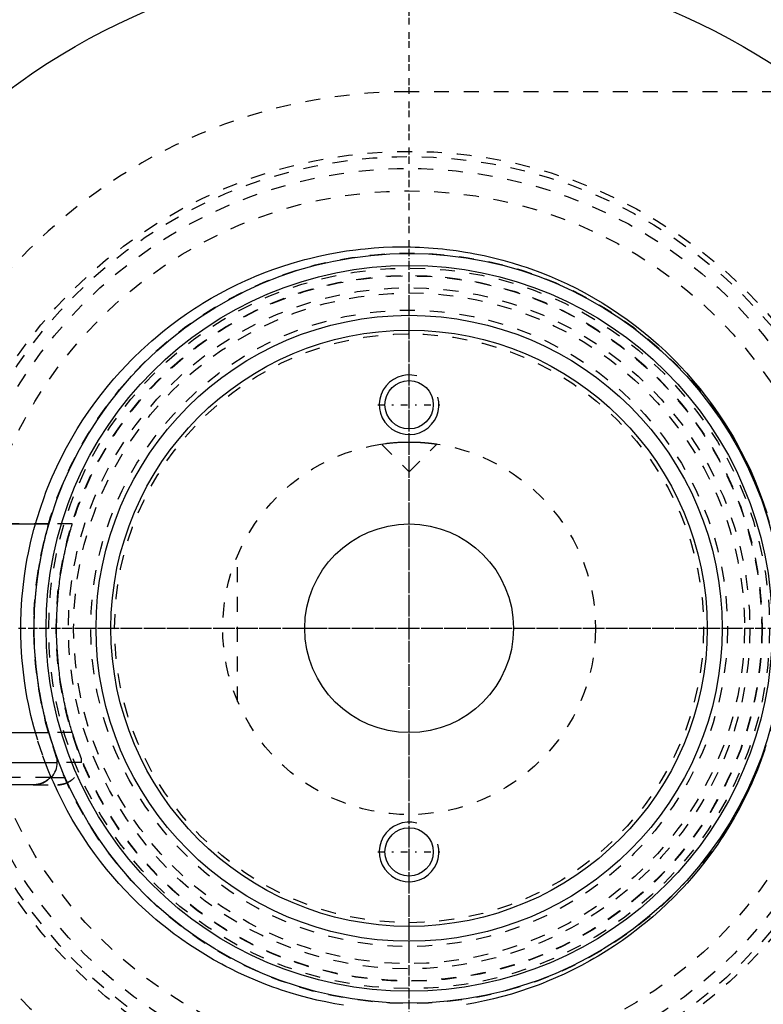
# Model space of a CAD drawing. Extents: x -906 to 186, y -120 to 120.
# Tile 3 of 12: x -876 to -826, y -25 to 41. Entities that reach past the tile are written whole.
import ezdxf

# ---------------------------------------------------------------- set-up
doc = ezdxf.new("R2010")
doc.units = 0
doc.linetypes.add('CENTER', pattern=[1.5, 0.45, -0.5, 0.05, -0.5])
doc.linetypes.add('DASHED', pattern=[2, 1, -1])
for name, color, linetype in [('AM_0', 7, 'CONTINUOUS'), ('AM_10', 7, 'CONTINUOUS'), ('AM_3', 7, 'DASHED'), ('AM_7', 7, 'CENTER')]:
    doc.layers.add(name, color=color, linetype=linetype)

msp = doc.modelspace()

# ---------------------------------------------------------------- linework, layer by layer
at = {"layer": 'AM_0', "color": 7, "linetype": 'CONTINUOUS'}
for p, q in [((-883.65, 7), (-874.156, 7)), ((-884.1, -7), (-874.156, -7)), ((-884.1, -9), (-873.6, -9)), ((-873.6, -9), (-873.6, -8.693)), ((-875.172, -10.5), (-882.528, -10.5)), ((-874.066, -10), (-873.982, -10))]:
    msp.add_line(p, q, dxfattribs=at)
for points in [[(-875.21, -10.5, 0), (-875.176, -10.5, 0), (-875.106, -10.497, 0), (-875.034, -10.49, 0), (-874.998, -10.486, 0), (-874.962, -10.48, 0), (-874.889, -10.467, 0), (-874.818, -10.451, 0), (-874.748, -10.431, 0), (-874.681, -10.409, 0), (-874.616, -10.384, 0), (-874.585, -10.371, 0), (-874.553, -10.357, 0), (-874.489, -10.325, 0), (-874.426, -10.29, 0), (-874.363, -10.252, 0), (-874.303, -10.211, 0), (-874.244, -10.167, 0), (-874.216, -10.144, 0), (-874.189, -10.121, 0), (-874.138, -10.074, 0), (-874.09, -10.026, 0), (-874.066, -10, 0)], [(-874.066, -10, 0), (-874.083, -10.018, 0), (-874.117, -10.054, 0), (-874.153, -10.088, 0), (-874.171, -10.105, 0), (-874.19, -10.122, 0), (-874.229, -10.155, 0), (-874.27, -10.187, 0), (-874.313, -10.218, 0), (-874.357, -10.248, 0), (-874.401, -10.276, 0), (-874.424, -10.289, 0), (-874.447, -10.302, 0), (-874.492, -10.327, 0), (-874.538, -10.35, 0), (-874.584, -10.37, 0), (-874.629, -10.389, 0), (-874.675, -10.407, 0), (-874.699, -10.415, 0), (-874.723, -10.423, 0), (-874.773, -10.438, 0), (-874.823, -10.452, 0), (-874.849, -10.458, 0)]]:
    msp.add_polyline3d(points, dxfattribs=at)
for centre, radius in [((-850, 0), 45), ((-850, 0), 25.15), ((-850, 0), 24.35), ((-850, 0), 21), ((-850, 0), 20), ((-850, 15), 1.621), ((-850, 0), 7), ((-850, -15), 1.621)]:
    msp.add_circle(centre, radius, dxfattribs=at)
for centre, radius, start, end in [((-850, 0), 55.5, 97.25319, 160.91684), ((-875.1, -9), 1.5, 318.18969, 0), ((-850, 0), 55.5, 199.08316, 262.74681)]:
    msp.add_arc(centre, radius, start, end, dxfattribs=at)
at = {"layer": 'AM_10', "color": 7, "linetype": 'CONTINUOUS'}
for centre in [(-850, 15), (-850, -15)]:
    msp.add_arc(centre, 2, 75, 15, dxfattribs=at)
at = {"layer": 'AM_3', "color": 6, "linetype": 'DASHED'}
for p, q in [((-751.327, 36), (-850, 36)), ((-851.861, 12.361), (-851.587, 12.399)), ((-851.861, 12.361), (-850, 10.5)), ((-850.462, 12.491), (-850.277, 12.497)), ((-850.277, 12.497), (-850, 12.5)), ((-850, 10.5), (-848.139, 12.361)), ((-874.156, 7), (-883.65, 7)), ((-872.59, 7), (-874.156, 7)), ((-861.5, -4.899), (-861.5, 4.899)), ((-872.59, -7), (-874.156, -7)), ((-871.975, -9), (-873.6, -9)), ((-871.975, -9), (-871.975, -8.742)), ((-874.066, -10), (-883.634, -10)), ((-875.21, -10.5), (-875.172, -10.5)), ((-875.21, -10.5), (-873.543, -10.5)), ((-874.066, -10), (-872.357, -10))]:
    msp.add_line(p, q, dxfattribs=at)
for points in [[(-875.063, 7.001, 0), (-874.958, 7.36, 0), (-874.733, 8.072, 0), (-874.488, 8.776, 0), (-874.358, 9.124, 0), (-874.223, 9.469, 0), (-873.939, 10.152, 0), (-873.637, 10.824, 0), (-873.318, 11.483, 0), (-872.981, 12.129, 0), (-872.629, 12.761, 0), (-872.448, 13.072, 0), (-872.262, 13.378, 0), (-871.881, 13.98, 0), (-871.488, 14.566, 0), (-871.082, 15.134, 0), (-870.666, 15.686, 0), (-870.24, 16.219, 0), (-870.024, 16.479, 0), (-869.807, 16.734, 0), (-869.366, 17.23, 0), (-868.92, 17.708, 0), (-868.692, 17.942, 0), (-868.462, 18.173, 0), (-867.992, 18.627, 0), (-867.51, 19.07, 0), (-867.264, 19.286, 0), (-867.016, 19.5, 0), (-866.511, 19.918, 0), (-865.995, 20.323, 0), (-865.468, 20.715, 0), (-864.932, 21.094, 0), (-864.386, 21.458, 0), (-864.11, 21.635, 0), (-863.832, 21.808, 0), (-863.269, 22.144, 0), (-862.698, 22.465, 0), (-862.12, 22.771, 0), (-861.535, 23.061, 0), (-860.944, 23.336, 0), (-860.647, 23.468, 0), (-860.348, 23.596, 0), (-859.746, 23.839, 0), (-859.14, 24.067, 0), (-858.529, 24.279, 0), (-857.916, 24.475, 0), (-857.299, 24.655, 0), (-856.99, 24.739, 0), (-856.68, 24.819, 0), (-856.06, 24.967, 0), (-855.438, 25.099, 0), (-854.816, 25.215, 0), (-854.195, 25.315, 0), (-853.574, 25.4, 0), (-853.264, 25.436, 0), (-852.955, 25.469, 0), (-852.338, 25.523, 0), (-851.724, 25.561, 0), (-851.114, 25.585, 0), (-850.507, 25.594, 0), (-849.906, 25.589, 0), (-849.605, 25.581, 0), (-849.302, 25.57, 0), (-848.693, 25.536, 0), (-848.08, 25.487, 0), (-847.771, 25.456, 0), (-847.462, 25.422, 0), (-846.842, 25.343, 0), (-846.218, 25.247, 0), (-845.906, 25.193, 0), (-845.593, 25.135, 0), (-844.967, 25.007, 0), (-844.341, 24.862, 0), (-843.715, 24.701, 0), (-843.09, 24.523, 0), (-842.467, 24.328, 0), (-842.157, 24.224, 0), (-841.847, 24.117, 0), (-841.23, 23.888, 0), (-840.616, 23.644, 0), (-840.007, 23.382, 0), (-839.404, 23.104, 0), (-838.806, 22.81, 0), (-838.509, 22.656, 0), (-838.214, 22.499, 0), (-837.63, 22.172, 0), (-837.053, 21.83, 0), (-836.484, 21.472, 0), (-835.925, 21.099, 0), (-835.375, 20.711, 0), (-835.104, 20.511, 0), (-834.835, 20.308, 0), (-834.306, 19.891, 0), (-833.788, 19.461, 0), (-833.282, 19.017, 0), (-832.788, 18.561, 0), (-832.307, 18.092, 0), (-832.071, 17.854, 0), (-831.839, 17.612, 0), (-831.385, 17.121, 0), (-830.939, 16.613, 0), (-830.5, 16.085, 0), (-830.07, 15.538, 0), (-829.65, 14.973, 0), (-829.444, 14.683, 0), (-829.242, 14.39, 0), (-828.845, 13.789, 0), (-828.463, 13.172, 0), (-828.277, 12.858, 0), (-828.095, 12.54, 0), (-827.743, 11.892, 0), (-827.408, 11.231, 0), (-827.247, 10.895, 0), (-827.09, 10.557, 0), (-826.791, 9.87, 0), (-826.512, 9.173, 0), (-826.252, 8.466, 0), (-826.012, 7.749, 0)], [(-851.587, 12.399, 0), (-851.567, 12.401, 0), (-851.523, 12.407, 0), (-851.477, 12.412, 0), (-851.453, 12.415, 0), (-851.428, 12.418, 0), (-851.378, 12.424, 0), (-851.326, 12.429, 0), (-851.271, 12.435, 0), (-851.213, 12.441, 0), (-851.151, 12.447, 0), (-851.12, 12.45, 0), (-851.088, 12.453, 0), (-851.021, 12.458, 0), (-850.953, 12.464, 0), (-850.882, 12.469, 0), (-850.809, 12.474, 0), (-850.734, 12.478, 0), (-850.696, 12.481, 0), (-850.658, 12.483, 0), (-850.58, 12.487, 0), (-850.501, 12.49, 0), (-850.462, 12.491, 0)], [(-850, 12.5, 0), (-849.986, 12.5, 0), (-849.959, 12.5, 0), (-849.932, 12.5, 0), (-849.919, 12.5, 0), (-849.905, 12.5, 0), (-849.878, 12.499, 0), (-849.85, 12.499, 0), (-849.823, 12.499, 0), (-849.795, 12.498, 0), (-849.768, 12.498, 0), (-849.754, 12.498, 0), (-849.74, 12.497, 0), (-849.713, 12.497, 0), (-849.685, 12.496, 0), (-849.658, 12.495, 0), (-849.63, 12.495, 0), (-849.603, 12.494, 0), (-849.589, 12.493, 0), (-849.576, 12.493, 0), (-849.548, 12.492, 0), (-849.521, 12.491, 0), (-849.507, 12.49, 0), (-849.494, 12.49, 0), (-849.467, 12.489, 0), (-849.44, 12.487, 0), (-849.427, 12.487, 0), (-849.413, 12.486, 0), (-849.387, 12.485, 0), (-849.36, 12.484, 0), (-849.334, 12.482, 0), (-849.307, 12.481, 0), (-849.281, 12.479, 0), (-849.269, 12.479, 0), (-849.256, 12.478, 0), (-849.23, 12.476, 0), (-849.205, 12.475, 0), (-849.179, 12.473, 0), (-849.154, 12.471, 0), (-849.129, 12.47, 0), (-849.117, 12.469, 0), (-849.105, 12.468, 0), (-849.081, 12.466, 0), (-849.056, 12.464, 0), (-849.033, 12.463, 0), (-849.009, 12.461, 0), (-848.986, 12.459, 0), (-848.974, 12.458, 0), (-848.963, 12.457, 0), (-848.94, 12.455, 0), (-848.918, 12.453, 0), (-848.895, 12.451, 0), (-848.874, 12.449, 0), (-848.852, 12.447, 0), (-848.842, 12.446, 0), (-848.831, 12.445, 0), (-848.81, 12.443, 0), (-848.79, 12.441, 0), (-848.769, 12.439, 0), (-848.75, 12.437, 0), (-848.73, 12.435, 0), (-848.72, 12.434, 0), (-848.711, 12.433, 0), (-848.692, 12.431, 0), (-848.674, 12.429, 0), (-848.665, 12.428, 0), (-848.656, 12.427, 0), (-848.638, 12.426, 0), (-848.62, 12.424, 0), (-848.611, 12.423, 0), (-848.603, 12.422, 0), (-848.586, 12.42, 0), (-848.569, 12.418, 0), (-848.552, 12.416, 0), (-848.535, 12.414, 0), (-848.519, 12.412, 0), (-848.511, 12.411, 0), (-848.503, 12.41, 0), (-848.488, 12.408, 0), (-848.472, 12.406, 0), (-848.457, 12.404, 0), (-848.442, 12.403, 0), (-848.428, 12.401, 0), (-848.421, 12.4, 0), (-848.414, 12.399, 0), (-848.4, 12.397, 0), (-848.386, 12.395, 0), (-848.373, 12.394, 0), (-848.36, 12.392, 0), (-848.347, 12.39, 0), (-848.341, 12.389, 0), (-848.335, 12.389, 0), (-848.323, 12.387, 0), (-848.312, 12.385, 0), (-848.3, 12.384, 0), (-848.29, 12.382, 0), (-848.279, 12.381, 0), (-848.274, 12.38, 0), (-848.269, 12.38, 0), (-848.259, 12.378, 0), (-848.25, 12.377, 0), (-848.241, 12.376, 0), (-848.232, 12.374, 0), (-848.224, 12.373, 0), (-848.22, 12.373, 0), (-848.216, 12.372, 0), (-848.209, 12.371, 0), (-848.202, 12.37, 0), (-848.198, 12.369, 0), (-848.195, 12.369, 0), (-848.189, 12.368, 0), (-848.183, 12.367, 0), (-848.18, 12.367, 0), (-848.177, 12.366, 0), (-848.172, 12.366, 0), (-848.167, 12.365, 0), (-848.163, 12.364, 0), (-848.159, 12.364, 0), (-848.155, 12.363, 0), (-848.154, 12.363, 0), (-848.152, 12.363, 0), (-848.149, 12.362, 0), (-848.147, 12.362, 0), (-848.145, 12.362, 0), (-848.143, 12.361, 0), (-848.141, 12.361, 0), (-848.141, 12.361, 0), (-848.14, 12.361, 0), (-848.14, 12.361, 0), (-848.139, 12.361, 0), (-848.139, 12.361, 0)], [(-875.063, -7.001, 0), (-875.169, -6.619, 0), (-875.362, -5.85, 0), (-875.532, -5.075, 0), (-875.607, -4.686, 0), (-875.677, -4.296, 0), (-875.798, -3.514, 0), (-875.894, -2.731, 0), (-875.966, -1.947, 0), (-876.014, -1.166, 0), (-876.038, -0.387, 0), (-876.041, 0, 0), (-876.038, 0.387, 0), (-876.014, 1.166, 0), (-875.966, 1.947, 0), (-875.894, 2.731, 0), (-875.798, 3.514, 0), (-875.677, 4.296, 0), (-875.607, 4.686, 0), (-875.532, 5.075, 0), (-875.362, 5.85, 0), (-875.169, 6.619, 0), (-875.063, 7.001, 0)], [(-874.156, -7, 0), (-874.169, -6.957, 0), (-874.195, -6.866, 0), (-874.221, -6.772, 0), (-874.234, -6.724, 0), (-874.248, -6.676, 0), (-874.275, -6.576, 0), (-874.303, -6.474, 0), (-874.33, -6.369, 0), (-874.358, -6.261, 0), (-874.386, -6.152, 0), (-874.4, -6.096, 0), (-874.414, -6.04, 0), (-874.442, -5.926, 0), (-874.47, -5.81, 0), (-874.497, -5.692, 0), (-874.525, -5.573, 0), (-874.552, -5.452, 0), (-874.565, -5.391, 0), (-874.579, -5.329, 0), (-874.606, -5.205, 0), (-874.632, -5.079, 0), (-874.645, -5.015, 0), (-874.658, -4.951, 0), (-874.683, -4.823, 0), (-874.708, -4.693, 0), (-874.721, -4.627, 0), (-874.733, -4.561, 0), (-874.757, -4.429, 0), (-874.781, -4.295, 0), (-874.803, -4.16, 0), (-874.826, -4.025, 0), (-874.848, -3.888, 0), (-874.858, -3.819, 0), (-874.869, -3.75, 0), (-874.889, -3.611, 0), (-874.909, -3.472, 0), (-874.973, -2.979, 0), (-875.06, -2.123, 0), (-875.118, -1.263, 0), (-875.147, -0.415, 0), (-875.15, 0, 0), (-875.147, 0.415, 0), (-875.118, 1.263, 0), (-875.06, 2.123, 0), (-874.973, 2.979, 0), (-874.909, 3.472, 0), (-874.889, 3.611, 0), (-874.869, 3.75, 0), (-874.858, 3.819, 0), (-874.848, 3.888, 0), (-874.826, 4.025, 0), (-874.803, 4.16, 0), (-874.781, 4.295, 0), (-874.757, 4.429, 0), (-874.733, 4.561, 0), (-874.721, 4.627, 0), (-874.708, 4.693, 0), (-874.683, 4.823, 0), (-874.658, 4.951, 0), (-874.645, 5.015, 0), (-874.632, 5.079, 0), (-874.606, 5.205, 0), (-874.579, 5.329, 0), (-874.565, 5.391, 0), (-874.552, 5.452, 0), (-874.525, 5.573, 0), (-874.497, 5.692, 0), (-874.47, 5.81, 0), (-874.442, 5.926, 0), (-874.414, 6.04, 0), (-874.4, 6.096, 0), (-874.386, 6.152, 0), (-874.358, 6.261, 0), (-874.33, 6.369, 0), (-874.303, 6.474, 0), (-874.275, 6.576, 0), (-874.248, 6.676, 0), (-874.234, 6.724, 0), (-874.221, 6.772, 0), (-874.195, 6.866, 0), (-874.169, 6.957, 0), (-874.156, 7, 0)], [(-872.59, -7, 0), (-872.592, -6.995, 0), (-872.595, -6.985, 0), (-872.598, -6.975, 0), (-872.6, -6.97, 0), (-872.601, -6.965, 0), (-872.605, -6.954, 0), (-872.608, -6.943, 0), (-872.612, -6.931, 0), (-872.615, -6.92, 0), (-872.619, -6.908, 0), (-872.621, -6.902, 0), (-872.622, -6.895, 0), (-872.626, -6.883, 0), (-872.63, -6.87, 0), (-872.644, -6.824, 0), (-872.657, -6.782, 0), (-872.67, -6.738, 0), (-872.697, -6.646, 0), (-872.725, -6.55, 0), (-872.753, -6.452, 0), (-872.782, -6.35, 0), (-872.811, -6.245, 0), (-872.825, -6.192, 0), (-872.84, -6.138, 0), (-872.869, -6.027, 0), (-872.899, -5.914, 0), (-872.928, -5.799, 0), (-872.957, -5.682, 0), (-872.987, -5.562, 0), (-873.001, -5.502, 0), (-873.016, -5.441, 0), (-873.044, -5.317, 0), (-873.073, -5.192, 0), (-873.087, -5.129, 0), (-873.101, -5.065, 0), (-873.129, -4.936, 0), (-873.157, -4.806, 0), (-873.17, -4.74, 0), (-873.184, -4.674, 0), (-873.21, -4.54, 0), (-873.236, -4.405, 0), (-873.261, -4.269, 0), (-873.286, -4.132, 0), (-873.31, -3.993, 0), (-873.322, -3.923, 0), (-873.334, -3.853, 0), (-873.357, -3.712, 0), (-873.379, -3.57, 0), (-873.4, -3.428, 0), (-873.421, -3.284, 0), (-873.441, -3.139, 0), (-873.45, -3.067, 0), (-873.46, -2.994, 0), (-873.478, -2.849, 0), (-873.495, -2.702, 0), (-873.549, -2.188, 0), (-873.614, -1.303, 0), (-873.646, -0.428, 0), (-873.65, 0, 0), (-873.646, 0.428, 0), (-873.614, 1.303, 0), (-873.549, 2.188, 0), (-873.495, 2.702, 0), (-873.478, 2.849, 0), (-873.46, 2.994, 0), (-873.45, 3.067, 0), (-873.441, 3.139, 0), (-873.421, 3.284, 0), (-873.4, 3.428, 0), (-873.379, 3.57, 0), (-873.357, 3.712, 0), (-873.334, 3.853, 0), (-873.322, 3.923, 0), (-873.31, 3.993, 0), (-873.286, 4.132, 0), (-873.261, 4.269, 0), (-873.236, 4.405, 0), (-873.21, 4.54, 0), (-873.184, 4.674, 0), (-873.17, 4.74, 0), (-873.157, 4.806, 0), (-873.129, 4.936, 0), (-873.101, 5.065, 0), (-873.087, 5.129, 0), (-873.073, 5.192, 0), (-873.044, 5.317, 0), (-873.016, 5.441, 0), (-873.001, 5.502, 0), (-872.987, 5.562, 0), (-872.957, 5.682, 0), (-872.928, 5.799, 0), (-872.899, 5.914, 0), (-872.869, 6.027, 0), (-872.84, 6.138, 0), (-872.825, 6.192, 0), (-872.811, 6.245, 0), (-872.782, 6.35, 0), (-872.753, 6.452, 0), (-872.725, 6.55, 0), (-872.697, 6.646, 0), (-872.67, 6.738, 0), (-872.657, 6.782, 0), (-872.644, 6.824, 0), (-872.63, 6.87, 0), (-872.626, 6.883, 0), (-872.622, 6.895, 0), (-872.621, 6.902, 0), (-872.619, 6.908, 0), (-872.615, 6.92, 0), (-872.612, 6.931, 0), (-872.608, 6.943, 0), (-872.605, 6.954, 0), (-872.601, 6.965, 0), (-872.6, 6.97, 0), (-872.598, 6.975, 0), (-872.595, 6.985, 0), (-872.592, 6.995, 0), (-872.59, 7, 0)], [(-874.003, -10.003, 0), (-874.204, -9.516, 0), (-874.578, -8.524, 0), (-874.912, -7.513, 0), (-875.063, -7.001, 0)], [(-873.6, -8.693, 0), (-873.6, -8.693, 0), (-873.6, -8.692, 0), (-873.6, -8.691, 0), (-873.601, -8.691, 0), (-873.601, -8.69, 0), (-873.601, -8.689, 0), (-873.602, -8.687, 0), (-873.603, -8.684, 0), (-873.604, -8.681, 0), (-873.605, -8.678, 0), (-873.606, -8.676, 0), (-873.607, -8.675, 0), (-873.608, -8.671, 0), (-873.61, -8.666, 0), (-873.612, -8.661, 0), (-873.614, -8.656, 0), (-873.616, -8.65, 0), (-873.617, -8.647, 0), (-873.618, -8.644, 0), (-873.62, -8.637, 0), (-873.623, -8.63, 0), (-873.624, -8.627, 0), (-873.626, -8.623, 0), (-873.628, -8.615, 0), (-873.631, -8.607, 0), (-873.633, -8.603, 0), (-873.635, -8.598, 0), (-873.638, -8.589, 0), (-873.641, -8.58, 0), (-873.645, -8.57, 0), (-873.648, -8.56, 0), (-873.652, -8.55, 0), (-873.654, -8.545, 0), (-873.656, -8.539, 0), (-873.66, -8.528, 0), (-873.664, -8.517, 0), (-873.668, -8.505, 0), (-873.673, -8.493, 0), (-873.677, -8.48, 0), (-873.679, -8.474, 0), (-873.682, -8.468, 0), (-873.686, -8.455, 0), (-873.691, -8.441, 0), (-873.708, -8.393, 0), (-873.74, -8.304, 0), (-873.772, -8.21, 0), (-873.789, -8.16, 0), (-873.807, -8.108, 0), (-873.844, -8, 0), (-873.882, -7.884, 0), (-873.923, -7.761, 0), (-873.964, -7.633, 0), (-874.006, -7.499, 0), (-874.027, -7.431, 0), (-874.049, -7.361, 0), (-874.092, -7.219, 0), (-874.135, -7.074, 0), (-874.156, -7, 0)], [(-871.975, -8.742, 0), (-871.975, -8.742, 0), (-871.975, -8.742, 0), (-871.975, -8.741, 0), (-871.976, -8.74, 0), (-871.976, -8.74, 0), (-871.977, -8.738, 0), (-871.977, -8.736, 0), (-871.978, -8.734, 0), (-871.979, -8.731, 0), (-871.981, -8.728, 0), (-871.981, -8.726, 0), (-871.982, -8.724, 0), (-871.984, -8.72, 0), (-871.986, -8.715, 0), (-871.988, -8.71, 0), (-871.99, -8.705, 0), (-871.992, -8.699, 0), (-871.993, -8.696, 0), (-871.994, -8.693, 0), (-871.997, -8.686, 0), (-872, -8.679, 0), (-872.001, -8.676, 0), (-872.003, -8.672, 0), (-872.006, -8.664, 0), (-872.009, -8.656, 0), (-872.011, -8.652, 0), (-872.012, -8.647, 0), (-872.016, -8.638, 0), (-872.02, -8.629, 0), (-872.024, -8.619, 0), (-872.027, -8.609, 0), (-872.032, -8.598, 0), (-872.034, -8.593, 0), (-872.036, -8.587, 0), (-872.04, -8.576, 0), (-872.045, -8.565, 0), (-872.049, -8.553, 0), (-872.054, -8.54, 0), (-872.059, -8.528, 0), (-872.061, -8.521, 0), (-872.064, -8.515, 0), (-872.069, -8.502, 0), (-872.074, -8.488, 0), (-872.093, -8.439, 0), (-872.127, -8.348, 0), (-872.164, -8.252, 0), (-872.183, -8.201, 0), (-872.202, -8.148, 0), (-872.243, -8.036, 0), (-872.286, -7.917, 0), (-872.33, -7.79, 0), (-872.376, -7.658, 0), (-872.423, -7.519, 0), (-872.446, -7.448, 0), (-872.47, -7.376, 0), (-872.518, -7.228, 0), (-872.566, -7.077, 0), (-872.59, -7, 0)], [(-826.14, -8.14, 0), (-826.38, -8.824, 0), (-826.639, -9.499, 0), (-826.916, -10.164, 0), (-827.061, -10.492, 0), (-827.21, -10.818, 0), (-827.522, -11.461, 0), (-827.849, -12.092, 0), (-828.018, -12.403, 0), (-828.191, -12.71, 0), (-828.548, -13.314, 0), (-828.919, -13.903, 0), (-829.108, -14.192, 0), (-829.301, -14.477, 0), (-829.695, -15.035, 0), (-830.099, -15.576, 0), (-830.513, -16.101, 0), (-830.934, -16.607, 0), (-831.362, -17.096, 0), (-831.578, -17.334, 0), (-831.797, -17.569, 0), (-832.245, -18.031, 0), (-832.705, -18.482, 0), (-833.177, -18.923, 0), (-833.661, -19.352, 0), (-834.155, -19.769, 0), (-834.406, -19.972, 0), (-834.66, -20.173, 0), (-835.175, -20.564, 0), (-835.7, -20.943, 0), (-836.233, -21.307, 0), (-836.775, -21.658, 0), (-837.325, -21.994, 0), (-837.603, -22.157, 0), (-837.883, -22.316, 0), (-838.447, -22.624, 0), (-839.017, -22.916, 0), (-839.594, -23.194, 0), (-840.175, -23.456, 0), (-840.761, -23.703, 0), (-841.055, -23.821, 0), (-841.351, -23.935, 0), (-841.944, -24.151, 0), (-842.54, -24.352, 0), (-843.139, -24.537, 0), (-843.739, -24.707, 0), (-844.34, -24.862, 0), (-844.641, -24.933, 0), (-844.942, -25.001, 0), (-845.543, -25.125, 0), (-846.143, -25.234, 0)], [(-874.849, -10.458, 0), (-874.858, -10.46, 0), (-874.876, -10.464, 0), (-874.894, -10.468, 0), (-874.903, -10.47, 0), (-874.912, -10.472, 0), (-874.93, -10.475, 0), (-874.948, -10.478, 0), (-875.012, -10.488, 0), (-875.119, -10.497, 0), (-875.172, -10.5, 0)], [(-874.849, -10.458, 0), (-874.858, -10.46, 0), (-874.876, -10.464, 0), (-874.894, -10.468, 0), (-874.903, -10.47, 0), (-874.912, -10.472, 0), (-874.93, -10.475, 0), (-874.948, -10.478, 0), (-875.012, -10.488, 0), (-875.119, -10.497, 0), (-875.172, -10.5, 0)], [(-874.066, -10, 0), (-874.083, -10.018, 0), (-874.117, -10.054, 0), (-874.153, -10.088, 0), (-874.171, -10.105, 0), (-874.19, -10.122, 0), (-874.229, -10.155, 0), (-874.27, -10.187, 0), (-874.313, -10.218, 0), (-874.357, -10.248, 0), (-874.401, -10.276, 0), (-874.424, -10.289, 0), (-874.447, -10.302, 0), (-874.492, -10.327, 0), (-874.538, -10.35, 0), (-874.584, -10.37, 0), (-874.629, -10.389, 0), (-874.675, -10.407, 0), (-874.699, -10.415, 0), (-874.723, -10.423, 0), (-874.773, -10.438, 0), (-874.823, -10.452, 0), (-874.849, -10.458, 0)], [(-874.849, -10.458, 0), (-874.833, -10.455, 0), (-874.802, -10.447, 0), (-874.772, -10.438, 0), (-874.757, -10.434, 0), (-874.742, -10.429, 0), (-874.712, -10.419, 0), (-874.683, -10.409, 0), (-874.654, -10.399, 0), (-874.626, -10.388, 0), (-874.599, -10.377, 0), (-874.585, -10.371, 0), (-874.571, -10.365, 0), (-874.543, -10.352, 0), (-874.515, -10.339, 0), (-874.487, -10.324, 0), (-874.46, -10.309, 0), (-874.432, -10.294, 0), (-874.418, -10.286, 0), (-874.404, -10.278, 0), (-874.377, -10.261, 0), (-874.35, -10.243, 0), (-874.337, -10.234, 0)], [(-874.337, -10.234, 0), (-874.328, -10.228, 0), (-874.311, -10.217, 0), (-874.294, -10.205, 0), (-874.286, -10.199, 0), (-874.278, -10.192, 0), (-874.261, -10.18, 0), (-874.245, -10.167, 0), (-874.229, -10.155, 0), (-874.214, -10.142, 0), (-874.199, -10.129, 0), (-874.191, -10.122, 0), (-874.183, -10.116, 0), (-874.169, -10.103, 0), (-874.154, -10.089, 0), (-874.14, -10.076, 0), (-874.126, -10.063, 0), (-874.113, -10.049, 0), (-874.106, -10.043, 0), (-874.099, -10.036, 0), (-874.086, -10.022, 0), (-874.073, -10.007, 0), (-874.066, -10, 0)], [(-854.396, -25.285, 0), (-854.993, -25.184, 0), (-855.292, -25.128, 0), (-855.591, -25.068, 0), (-856.187, -24.938, 0), (-856.783, -24.793, 0), (-857.377, -24.633, 0), (-857.969, -24.459, 0), (-858.558, -24.27, 0), (-858.852, -24.169, 0), (-859.144, -24.066, 0), (-859.727, -23.847, 0), (-860.305, -23.614, 0), (-860.878, -23.366, 0), (-861.447, -23.104, 0), (-862.009, -22.827, 0), (-862.288, -22.684, 0), (-862.566, -22.537, 0), (-863.116, -22.232, 0), (-863.658, -21.914, 0), (-864.194, -21.582, 0), (-864.721, -21.237, 0), (-865.24, -20.879, 0), (-865.496, -20.695, 0), (-865.749, -20.509, 0), (-866.25, -20.126, 0), (-866.741, -19.73, 0), (-866.982, -19.529, 0), (-867.221, -19.324, 0), (-867.691, -18.906, 0), (-868.15, -18.477, 0), (-868.375, -18.258, 0), (-868.598, -18.037, 0), (-869.034, -17.588, 0), (-869.461, -17.125, 0), (-869.883, -16.645, 0), (-870.299, -16.148, 0), (-870.706, -15.634, 0), (-870.907, -15.37, 0), (-871.105, -15.103, 0), (-871.494, -14.556, 0), (-871.872, -13.994, 0), (-872.239, -13.416, 0), (-872.592, -12.825, 0), (-872.932, -12.22, 0), (-873.097, -11.912, 0), (-873.258, -11.601, 0), (-873.568, -10.971, 0), (-873.862, -10.328, 0), (-874.003, -10.003, 0)], [(-873.581, -10.5, 0), (-873.563, -10.5, 0), (-873.526, -10.499, 0), (-873.489, -10.497, 0), (-873.47, -10.496, 0), (-873.451, -10.495, 0), (-873.413, -10.491, 0), (-873.375, -10.486, 0), (-873.336, -10.481, 0), (-873.298, -10.474, 0), (-873.259, -10.467, 0), (-873.24, -10.463, 0), (-873.221, -10.458, 0), (-873.183, -10.449, 0), (-873.146, -10.439, 0), (-873.109, -10.428, 0), (-873.073, -10.416, 0), (-873.038, -10.403, 0), (-873.021, -10.397, 0), (-873.004, -10.39, 0), (-872.971, -10.377, 0), (-872.937, -10.362, 0), (-872.92, -10.354, 0)], [(-872.92, -10.354, 0), (-872.936, -10.361, 0), (-872.968, -10.375, 0), (-872.999, -10.388, 0), (-873.015, -10.395, 0), (-873.031, -10.401, 0), (-873.064, -10.413, 0), (-873.098, -10.424, 0), (-873.132, -10.435, 0), (-873.167, -10.445, 0), (-873.202, -10.454, 0), (-873.22, -10.458, 0), (-873.238, -10.462, 0), (-873.274, -10.47, 0), (-873.31, -10.477, 0), (-873.347, -10.483, 0), (-873.383, -10.488, 0), (-873.419, -10.492, 0), (-873.437, -10.493, 0), (-873.455, -10.495, 0), (-873.491, -10.497, 0), (-873.526, -10.499, 0), (-873.543, -10.5, 0)], [(-872.92, -10.354, 0), (-872.905, -10.347, 0), (-872.875, -10.332, 0), (-872.846, -10.317, 0), (-872.831, -10.309, 0), (-872.816, -10.3, 0), (-872.786, -10.283, 0), (-872.757, -10.266, 0), (-872.728, -10.247, 0), (-872.7, -10.228, 0), (-872.672, -10.208, 0), (-872.658, -10.198, 0), (-872.644, -10.188, 0), (-872.617, -10.167, 0), (-872.591, -10.146, 0), (-872.566, -10.124, 0), (-872.541, -10.102, 0), (-872.517, -10.08, 0), (-872.506, -10.069, 0), (-872.494, -10.058, 0), (-872.472, -10.036, 0), (-872.45, -10.012, 0), (-872.439, -10, 0)], [(-872.642, -10.186, 0), (-872.649, -10.192, 0), (-872.664, -10.202, 0), (-872.679, -10.213, 0), (-872.686, -10.218, 0), (-872.693, -10.224, 0), (-872.709, -10.234, 0), (-872.724, -10.244, 0), (-872.739, -10.254, 0), (-872.755, -10.264, 0), (-872.77, -10.274, 0), (-872.778, -10.278, 0), (-872.786, -10.283, 0), (-872.801, -10.292, 0), (-872.817, -10.301, 0), (-872.873, -10.331, 0), (-872.92, -10.354, 0)], [(-872.468, -10.031, 0), (-872.495, -10.058, 0), (-872.55, -10.11, 0), (-872.61, -10.161, 0), (-872.642, -10.186, 0)], [(-872.439, -10, 0), (-872.444, -10.005, 0), (-872.453, -10.016, 0), (-872.463, -10.026, 0), (-872.468, -10.031, 0)]]:
    msp.add_polyline3d(points, dxfattribs=at)
for radius in [32, 31.65, 30.85, 29.35, 25.175, 24.175, 23.675, 23.65, 22.85, 22.5, 21.35, 19.75, 19.75, 12.5, 12.5]:
    msp.add_circle((-850, 0), radius, dxfattribs=at)
for radius in [50, 36]:
    msp.add_arc((-850, 0), radius, 90, 270, dxfattribs=at)
at = {"layer": 'AM_7', "color": 4, "linetype": 'CENTER'}
for p, q in [((-850, -52.5), (-850, 52.5)), ((-850, -47.25), (-850, 47.25)), ((-850, -32.392), (-850, 32.392)), ((-850, -25.384), (-850, 25.384)), ((-850, -24.833), (-850, 24.832)), ((-850, -22.05), (-850, 22.05)), ((-852.1, 15), (-847.9, 15)), ((-902.5, 0), (-797.5, 0)), ((-882.392, 0), (-817.608, 0)), ((-897.25, 0), (-802.75, 0)), ((-875.384, 0), (-824.616, 0)), ((-874.832, 0), (-825.168, 0)), ((-872.05, 0), (-827.95, 0)), ((-852.1, -15), (-847.9, -15))]:
    msp.add_line(p, q, dxfattribs=at)

doc.saveas('drawing.dxf')
